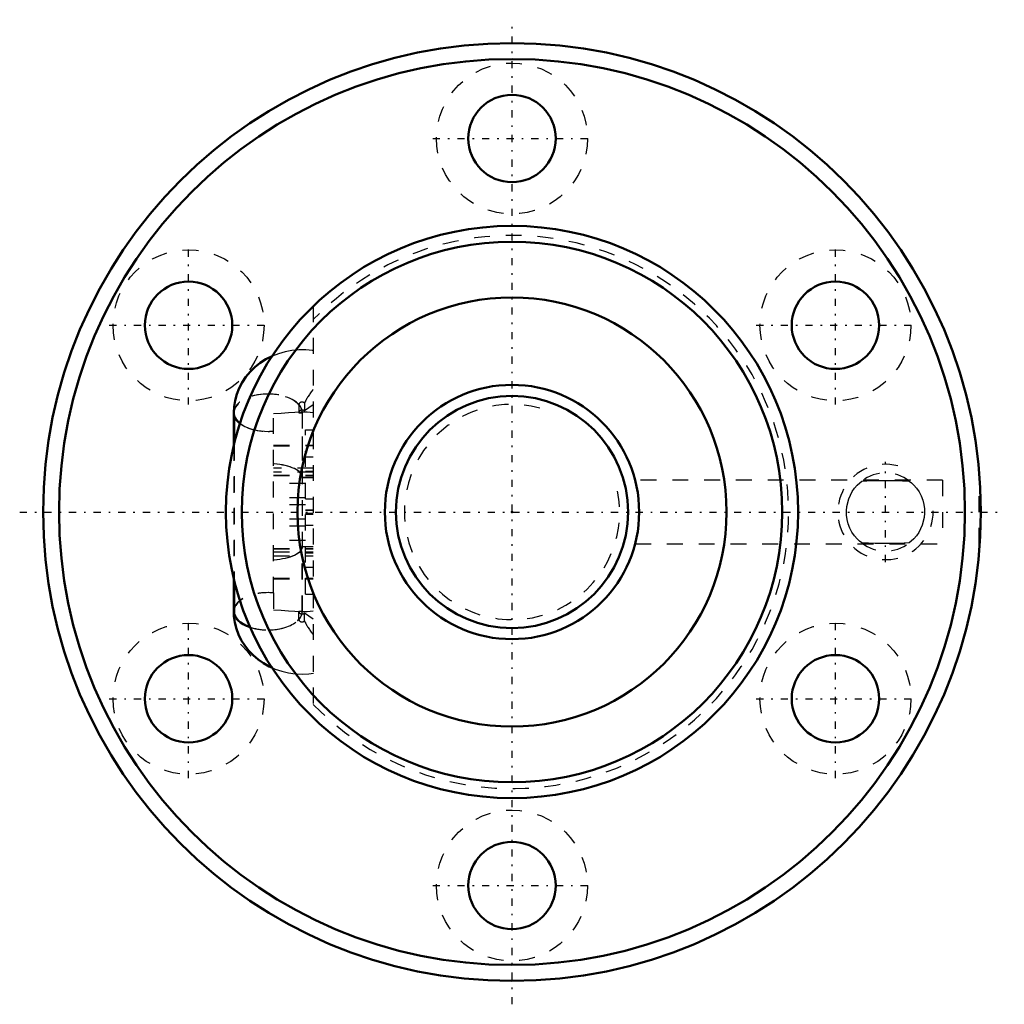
# Model space of a CAD drawing. Header units: millimetres. Extents: x -31 to 31, y -31 to 31.
import ezdxf

# ---------------------------------------------------------------- set-up
doc = ezdxf.new("R2010")
doc.units = ezdxf.units.MM
doc.linetypes.add('Center', pattern=[1.5, 0.45, -0.5, 0.05, -0.5])
doc.linetypes.add('Dashed', pattern=[2, 1, -1])
for name, color, linetype, lineweight in [('2d ConnectionPoints', 7, 'Continuous', 50), ('AM_0', 7, 'Continuous', 50), ('AM_5', 3, 'Continuous', 25), ('AM_7', 7, 'Center', 25), ('AM_9', 6, 'Dashed', 25)]:
    doc.layers.add(name, color=color, linetype=linetype, lineweight=lineweight)

# ---------------------------------------------------------------- blocks, each defined once
blk = doc.blocks.new('1_BIF1604V_5RR_Nut_0_in_BIF1604V_5RRG0_63LC0_000_2')
at = {"layer": 'AM_0'}
for p, q in [((-17.5, 6.135), (-17.5, 4.213)), ((-17.49, 6.089), (-17.49, 4.254)), ((-17.5, -4.213), (-17.5, -6.135)), ((-17.49, -4.254), (-17.49, -6.249))]:
    blk.add_line(p, q, dxfattribs=at)
for points in [[(-15.091, 9.804), (-15.096, 9.802), (-15.482, 9.607), (-15.844, 9.376), (-16.179, 9.112), (-16.482, 8.817), (-16.751, 8.496), (-16.982, 8.152), (-17.172, 7.789), (-17.321, 7.411), (-17.427, 7.023), (-17.49, 6.629), (-17.51, 6.249)], [(-17.51, -6.249), (-17.496, -6.571), (-17.44, -6.961), (-17.343, -7.342), (-17.206, -7.712), (-17.031, -8.066), (-16.819, -8.402), (-16.572, -8.718), (-16.292, -9.01), (-15.981, -9.275), (-15.642, -9.511), (-15.278, -9.716), (-15.071, -9.813)]]:
    blk.add_lwpolyline(points, dxfattribs=at)
for centre, radius in [((0, 0), 29.5), ((0, 0), 28.5), ((0, 23.5), 2.75), ((0, 0), 18), ((0, 0), 17), ((-20.352, 11.75), 2.75), ((20.352, 11.75), 2.75), ((0, 0), 13.5), ((-20.352, -11.75), 2.75), ((20.352, -11.75), 2.75), ((0, -23.5), 2.75)]:
    blk.add_circle(centre, radius, dxfattribs=at)
for centre, major_axis, start_param, end_param in [((-15.36, 6.249), (-2.15, 0), 0.000069, 0.614896), ((-15.36, -6.249), (2.15, 0), 3.005088, 3.141499), ((-15.36, -6.249), (2.15, 0), 3.141499, 4.167709), ((-15.34, -6.249), (2.15, 0), 3.141593, 4.154898)]:
    blk.add_ellipse(centre, major_axis=major_axis, ratio=0.546277, start_param=start_param, end_param=end_param, dxfattribs=at)
at = {"layer": 'AM_5', "linetype": 'Dashed'}
blk.add_arc((23.5, 0), 3, 75, 15, dxfattribs=at)
at = {"layer": 'AM_7'}
for p, q in [((0, -30.975), (0, 30.975)), ((-4.987, 23.5), (4.988, 23.5)), ((-20.352, 6.762), (-20.352, 16.738)), ((20.352, 6.762), (20.352, 16.738)), ((-25.339, 11.75), (-15.364, 11.75)), ((15.364, 11.75), (25.339, 11.75)), ((23.5, -3.15), (23.5, 3.15)), ((-30.975, 0), (30.975, 0)), ((-20.352, -16.738), (-20.352, -6.762)), ((20.352, -16.738), (20.352, -6.762)), ((-25.339, -11.75), (-15.364, -11.75)), ((15.364, -11.75), (25.339, -11.75)), ((-4.987, -23.5), (4.988, -23.5))]:
    blk.add_line(p, q, dxfattribs=at)
at = {"layer": 'AM_9'}
for p, q in [((-12.5, 12.952), (-12.5, -12.952)), ((-13.057, 6.851), (-13.057, 6.356)), ((-17.5, 6.249), (-17.5, 6.135)), ((-17.49, 6.249), (-17.49, 6.089)), ((-13.41, 6.743), (-13.41, 6.249)), ((-13.41, 6.249), (-13.19, 6.249)), ((-13.2, 6.249), (-13.2, 2.178)), ((-13.19, -6.248), (-13.19, 6.249)), ((-12.5, 6.748), (-13.057, 6.356)), ((-15, -5.089), (-15, 6.181)), ((-13, 5.167), (-12.5, 5.167)), ((-13, -5.167), (-13, 5.167)), ((-17.5, 4.213), (-17.5, -4.213)), ((-17.49, 4.254), (-17.49, -4.254)), ((-15, 4.203), (-12.5, 4.203)), ((-15, 4.175), (-12.5, 4.175)), ((-15, 4.171), (-13, 4.171)), ((-13, 3.465), (-12.5, 3.465)), ((-12.5, 2.75), (-15, 2.75)), ((-12.5, 2.5), (-15, 2.5)), ((-13, 2.566), (-12.5, 2.566)), ((-15, 2.317), (-12.5, 2.317)), ((-15, 2.289), (-12.5, 2.29)), ((-15, 2.29), (-13, 2.29)), ((-13.2, 2.178), (-12.5, 2.178)), ((-13.19, 2.182), (-12.5, 2.182)), ((-13, 2.327), (-12.5, 2.327)), ((27.09, 2), (7.748, 2)), ((27.09, 2), (27.09, -2)), ((29.39, -2), (29.39, 2)), ((29.432, 2), (29.39, 2)), ((-13, 1.79), (-15, 1.79)), ((-13, 0.895), (-15, 0.895)), ((-13, 0.834), (-12.5, 0.834)), ((-13, 0.445), (-15, 0.445)), ((-13, 0.137), (-12.5, 0.137)), ((-12.5, 0.102), (-13, 0.102)), ((-13, -0.445), (-15, -0.445)), ((-12.5, -0.102), (-13, -0.102)), ((-13, -0.137), (-12.5, -0.137)), ((-13, -0.895), (-15, -0.895)), ((-13, -0.834), (-12.5, -0.834)), ((-13, -1.79), (-15, -1.79)), ((-15, -2.289), (-12.5, -2.289)), ((-15, -2.317), (-13, -2.317)), ((-15, -2.317), (-12.5, -2.317)), ((-13.2, -2.178), (-12.5, -2.178)), ((-13.2, -6.248), (-13.2, -2.178)), ((-13, -2.327), (-12.5, -2.327)), ((7.747, -2), (27.09, -2)), ((29.39, -2), (29.432, -2)), ((-15, -2.5), (-12.5, -2.5)), ((-15, -2.75), (-12.5, -2.749)), ((-15, -2.749), (-13, -2.749)), ((-13, -2.566), (-12.5, -2.566)), ((-13, -3.465), (-12.5, -3.465)), ((-15, -4.171), (-12.5, -4.171)), ((-15, -4.198), (-12.5, -4.198)), ((-15, -4.203), (-13, -4.203)), ((-15, -5.089), (-15, -6.178)), ((-13, -5.167), (-12.5, -5.167)), ((-17.5, -6.135), (-17.5, -6.249)), ((-13.41, -6.743), (-13.41, -6.248)), ((-13.41, -6.248), (-13.19, -6.248)), ((-13.41, -6.249), (-13.2, -6.249)), ((-12.5, -6.748), (-13.057, -6.356)), ((-13.057, -6.851), (-13.057, -6.356)), ((-12.5, -6.747), (-13.057, -6.356))]:
    blk.add_line(p, q, dxfattribs=at)
for points in [[(-12.499, 10.145), (-12.545, 10.152), (-12.976, 10.194), (-13.411, 10.195), (-13.844, 10.156), (-14.273, 10.078), (-14.691, 9.959), (-15.091, 9.804)], [(-12.5, 6.247), (-12.886, 6.278), (-13.274, 6.288), (-13.671, 6.269), (-14.067, 6.233), (-14.531, 6.193), (-15, 6.181)], [(-13.19, 2.182), (-13.198, 2.257), (-13.223, 2.331), (-13.264, 2.404), (-13.32, 2.475), (-13.392, 2.544), (-13.479, 2.611), (-13.58, 2.674), (-13.694, 2.733), (-13.821, 2.788), (-13.959, 2.839), (-14.108, 2.884), (-14.266, 2.924), (-14.433, 2.959), (-14.606, 2.987), (-14.785, 3.01), (-14.968, 3.026), (-15, 3.028)], [(-13.2, 2.178), (-13.208, 2.252), (-13.233, 2.327), (-13.273, 2.4), (-13.33, 2.471), (-13.401, 2.54), (-13.488, 2.606), (-13.589, 2.669), (-13.703, 2.729), (-13.83, 2.784), (-13.968, 2.834), (-14.117, 2.88), (-14.275, 2.92), (-14.441, 2.954), (-14.615, 2.983), (-14.794, 3.006), (-14.977, 3.022), (-15, 3.023)], [(22.001, -1.949), (21.874, -1.844), (21.716, -1.692), (21.552, -1.499), (21.392, -1.266), (21.261, -1.016), (21.154, -0.735), (21.089, -0.478), (21.05, -0.207), (21.043, 0.071), (21.066, 0.347), (21.187, 0.834), (21.404, 1.285), (21.559, 1.508), (21.718, 1.694), (21.875, 1.844), (22.001, 1.949)], [(22.001, 1.949), (22.632, 1.98), (23.291, 1.991), (23.717, 1.991), (24.14, 1.986), (24.999, 1.949)], [(24.999, 1.949), (25.126, 1.844), (25.284, 1.692), (25.448, 1.499), (25.608, 1.266), (25.739, 1.016), (25.846, 0.735), (25.911, 0.478), (25.95, 0.207), (25.957, -0.071), (25.934, -0.347), (25.813, -0.834), (25.596, -1.285), (25.441, -1.508), (25.282, -1.694), (25.125, -1.844), (24.999, -1.949)], [(-13.2, -2.178), (-13.208, -2.252), (-13.233, -2.327), (-13.273, -2.4), (-13.33, -2.471), (-13.401, -2.54), (-13.488, -2.606), (-13.589, -2.669), (-13.703, -2.729), (-13.83, -2.784), (-13.968, -2.834), (-14.117, -2.88), (-14.275, -2.92), (-14.441, -2.954), (-14.615, -2.983), (-14.794, -3.006), (-14.977, -3.022), (-15, -3.023)], [(-13.19, -2.178), (-13.198, -2.252), (-13.223, -2.327), (-13.263, -2.4), (-13.32, -2.471), (-13.391, -2.54), (-13.478, -2.606), (-13.579, -2.669), (-13.693, -2.729), (-13.82, -2.784), (-13.958, -2.834), (-14.107, -2.88), (-14.265, -2.92), (-14.431, -2.954), (-14.605, -2.983), (-14.784, -3.006), (-14.967, -3.022), (-15, -3.024)], [(24.999, -1.949), (24.368, -1.98), (23.709, -1.991), (23.283, -1.991), (22.86, -1.986), (22.001, -1.949)], [(-12.5, -6.244), (-12.885, -6.275), (-13.272, -6.285), (-13.669, -6.266), (-14.064, -6.23), (-14.529, -6.19), (-15, -6.178)], [(-12.5, -6.247), (-12.886, -6.278), (-13.274, -6.288), (-13.671, -6.269), (-14.067, -6.233), (-14.531, -6.193), (-15, -6.181)], [(-15.071, -9.813), (-14.892, -9.887), (-14.488, -10.022), (-14.071, -10.12), (-13.643, -10.179), (-13.21, -10.199), (-12.775, -10.179), (-12.499, -10.145)]]:
    blk.add_lwpolyline(points, dxfattribs=at)
for centre in [(0, 23.5), (-20.352, 11.75), (20.352, 11.75), (-20.352, -11.75), (20.352, -11.75), (0, -23.5)]:
    blk.add_circle(centre, 4.75, dxfattribs=at)
for centre, radius, start, end in [((0, 0), 17.4, 224.07822, 135.92178), ((23.5, 0), 2.458, 52.42553, 127.57447), ((23.5, 0), 2.458, 232.42553, 307.57447)]:
    blk.add_arc(centre, radius, start, end, dxfattribs=at)
for centre, major_axis, ratio, start_param, end_param in [((-15.36, 6.249), (-2.15, 0), 0.546277, 3.576339, 6.283254), ((-11.563, 7.406), (1.519, 1.522), 0.418473, 1.779014, 2.309881), ((-15.35, 6.249), (2.15, 0), 0.546277, 1.573122, 4.875907), ((-15.34, 6.249), (2.15, 0), 0.546277, 1.575448, 3.141593), ((-15.35, 6.249), (2.15, 0), 0.546277, 0, 1.573122), ((-15.34, 6.249), (2.15, 0), 0.546277, 6.283185, 7.858633), ((-13.21, 6.743), (-0.2, 0), 0.837604, 3.839724, 6.283185), ((-15.34, 6.249), (2.15, 0), 0.546277, 3.141593, 4.707738), ((-13.21, 6.249), (0.2, 0), 0.837604, 0.698132, 3.141593), ((-15.36, 6.249), (-2.15, 0), 0.546277, 0.614896, 1.739031), ((-15.34, 6.249), (2.15, 0), 0.546277, 4.707738, 4.871195), ((-15.35, -6.249), (2.15, 0), 0.546277, 1.407278, 3.141593), ((-15.34, -6.249), (2.15, 0), 0.546277, 1.41199, 3.141593), ((-15.36, -6.249), (2.15, 0), 0.546277, 2.526697, 3.005088), ((-15.36, -6.249), (2.15, 0), 0.546277, 1.402562, 2.526697), ((-15.35, -6.249), (2.15, 0), 0.546277, 3.141593, 4.161324), ((-15.35, -6.249), (2.15, 0), 0.546277, 4.161324, 6.283185), ((-15.34, -6.249), (2.15, 0), 0.546277, 4.707738, 6.283768), ((-15.36, -6.249), (2.15, 0), 0.546277, 4.71704, 5.848439), ((-13.21, -6.249), (-0.2, 0), 0.837604, 0, 2.443461), ((-13.21, -6.743), (0.2, 0), 0.837604, 3.141593, 5.585054), ((-15.34, -6.249), (2.15, 0), 0.546277, 4.154898, 4.707738), ((-15.36, -6.249), (2.15, 0), 0.546277, 4.167709, 4.71704), ((-11.563, -7.406), (-1.519, 1.522), 0.418473, 0.831711, 1.362579)]:
    blk.add_ellipse(centre, major_axis=major_axis, ratio=ratio, start_param=start_param, end_param=end_param, dxfattribs=at)
blk = doc.blocks.new('2_BIF1604V_5RR000_Shaft_0_in_BIF1604V_5RRG0_63LC0_000_2')
at = {"layer": 'AM_0'}
for radius in [8, 7.3]:
    blk.add_circle((0, 0), radius, dxfattribs=at)
at = {"layer": 'AM_5', "linetype": 'Dashed'}
blk.add_arc((0, 0), 6.773, 75, 15, dxfattribs=at)

msp = doc.modelspace()

# ---------------------------------------------------------------- linework, layer by layer
at = {"layer": '2d ConnectionPoints'}
msp.add_point((0, 0), dxfattribs=at)
msp.add_point((0, 0), dxfattribs=at)

# ---------------------------------------------------------------- block references
for name in ['1_BIF1604V_5RR_Nut_0_in_BIF1604V_5RRG0_63LC0_000_2', '2_BIF1604V_5RR000_Shaft_0_in_BIF1604V_5RRG0_63LC0_000_2']:
    msp.add_blockref(name, (0, 0))

doc.saveas('drawing.dxf')
